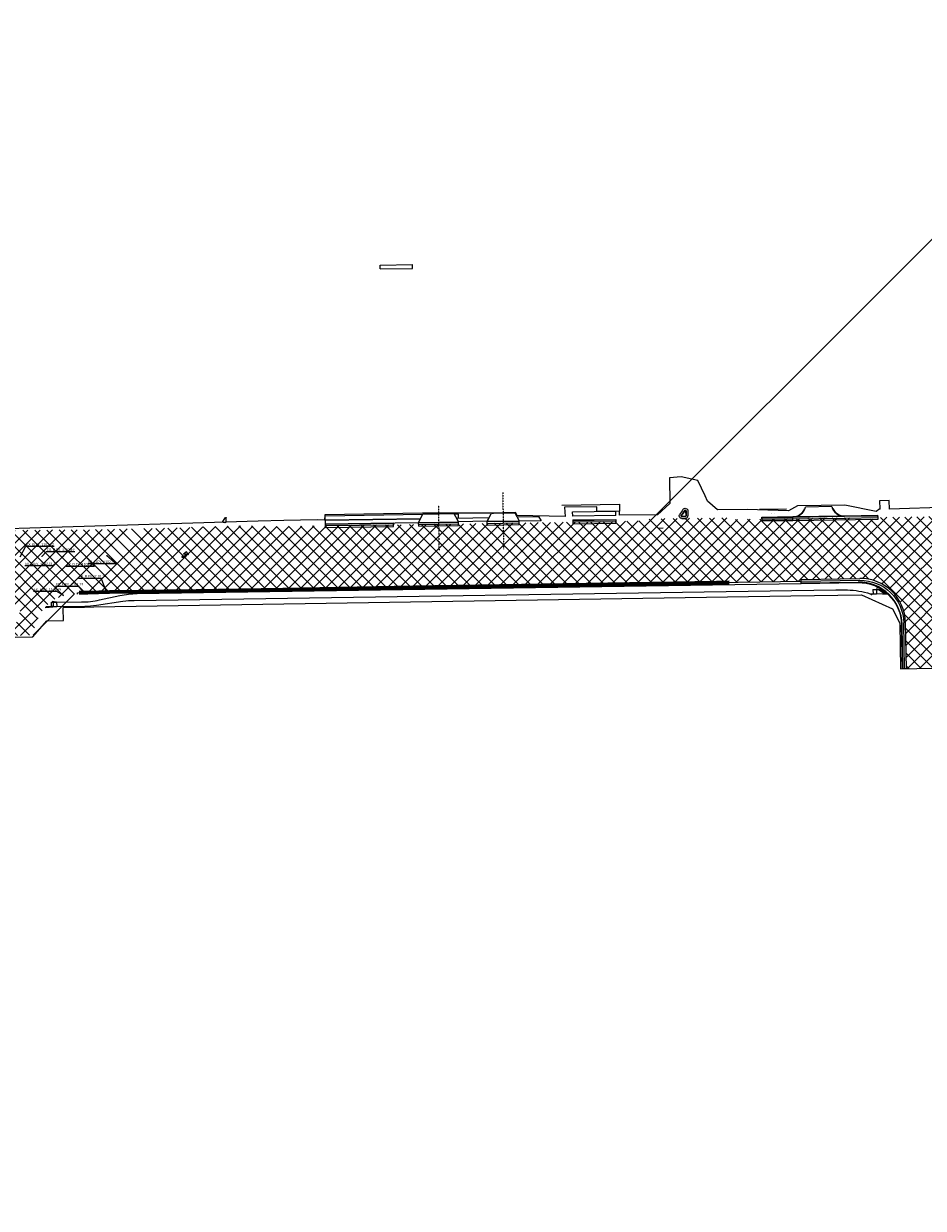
# Model space of a CAD drawing. Header units: feet. Extents: x 2474618 to 2487557, y 495207 to 504443.
# Tile 3 of 158: x 2476367 to 2477404, y 499296 to 500663. Entities that reach past the tile are written whole.
import ezdxf

# ---------------------------------------------------------------- set-up
doc = ezdxf.new("R2010")
doc.units = ezdxf.units.FT
doc.header["$MEASUREMENT"] = 0
doc.linetypes.add('constlimit', pattern=[0])
doc.linetypes.add('OhDOT_USTN7', pattern=[0.221, 0.11, -0.028, 0.055, -0.028])
doc.layers.add('_CIVIL_CONSTRUCTION (Construction)', color=7, linetype='Continuous', lineweight=0)
doc.layers.add('PV_P_Seamline', color=7, linetype='Continuous', lineweight=70)
for name, color, linetype in [('BR_P_Gen_Hatch', 253, 'Continuous'), ('GE_P_Driveway_CL', 7, 'OhDOT_USTN7'), ('MD_P_SAWCUT', 25, 'Continuous'), ('PM_X_Cells', 7, 'Continuous'), ('PV_P_Curb', 120, 'Continuous'), ('PV_P_Curb_Ramp', 120, 'Continuous'), ('PV_P_Drive', 230, 'Continuous'), ('PV_P_EOP', 7, 'Continuous'), ('PV_P_Saw_Cut_Line', 62, 'Continuous'), ('PV_P_Walk', 231, 'Continuous'), ('RW_P_Const_Limits', 120, 'constlimit'), ('RW_P_Esmt_TMP', 203, 'esmtmppr'), ('SH_Text', 7, 'Continuous'), ('VG_P_Landscape_Limits', 3, 'Continuous')]:
    doc.layers.add(name, color=color, linetype=linetype)
doc.styles.add('P_Slanted-Normal LS 0.50_0', font='calibrii.ttf')
doc.styles.add('Standard-Linetype-Pr', font='font31.shx')
doc.styles.add('~X_Label - LeftCenter', font='calibril.ttf', dxfattribs={"height": 0.14})
doc.linetypes.add('esmtmppr', pattern='A,1,-0.2,["TMP",Standard-Linetype-Pr,S=0.14,R=0,X=-0.1,Y=-0.05],-0.375', length=1.575)
doc.dimstyles.new('~CivLbl_Leader_Line', dxfattribs={"dimtxt": 0.14, "dimasz": 0.349999, "dimexe": 0.07, "dimexo": 0.07, "dimgap": 0.07, "dimtad": 1, "dimdec": 0, "dimzin": 11, "dimdsep": 46, "dimtxsty": 'P_Slanted-Normal LS 0.50_0', "dimcen": 0, "dimse1": 1, "dimse2": 1, "dimaunit": 1, "dimadec": 4, "dimazin": 2, "dimtfac": 1, "dimtdec": 0, "dimtofl": 0, "dimtmove": 1, "dimatfit": 1, "dimldrblk": 'NONE', "dimfxl": 1, "dimtolj": 1, "dimtzin": 11, "dimarcsym": 0})

# ---------------------------------------------------------------- blocks, each defined once
blk = doc.blocks.new('PMLFT')
at = {"layer": 'PM_X_Cells', "color": 7, "linetype": 'Continuous', "lineweight": 0, "flags": 128}
blk.add_lwpolyline([(-5.5, -3.3, 0.418865), (-2.2, 0), (-2.2, 0), (-2.2, 0.7), (0, 0), (-2.6, 3), (-6.1, 0.3), (-3.8, 0.7), (-3.8, 0, -0.414214), (-6.1, -2.3), (-8, -2.3), (-8, -3.3), (-5.5, -3.3)], format="xyb", close=True, dxfattribs=at)
blk = doc.blocks.new('_None')

msp = doc.modelspace()

# ---------------------------------------------------------------- hatches: boundary and pattern name
at = {"layer": 'BR_P_Gen_Hatch', "transparency": 33554508}
h = msp.add_hatch(dxfattribs=at)
h.set_pattern_fill('CROSSHATCH', color=256, scale=0.01, style=0, pattern_type=2)
h.set_pattern_definition([(315, (49541671.841, 9995975.186), (7.0710678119, 7.0710678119), []), (45, (49541671.841, 9995975.186), (-7.0710678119, 7.0710678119), [])])
edge = h.paths.add_edge_path(flags=17)
edge.add_line((2477179.0892, 500092.7061), (2477179.2106, 500090.9326))
edge.add_line((2477179.2106, 500090.9326), (2477180.3597, 500090.9186))
edge.add_line((2477180.3597, 500090.9186), (2477214.6515, 500091.3367))
edge.add_line((2477214.6515, 500091.3367), (2477264.7707, 500092.2851))
edge.add_line((2477264.7707, 500092.2851), (2477314.7329, 500092.8826))
edge.add_line((2477314.7329, 500092.8826), (2477325.9368, 500093.0081))
edge.add_line((2477325.9368, 500093.0081), (2477325.9697, 500090.873))
edge.add_line((2477325.9697, 500090.873), (2477352.0578, 500091.2755))
edge.add_line((2477352.0578, 500091.2755), (2477352.0266, 500093.3002))
edge.add_line((2477352.0266, 500093.3002), (2477356.4614, 500093.3499))
edge.add_line((2477356.4614, 500093.3499), (2477634.4763, 500097.6398))
edge.add_line((2477634.4763, 500097.6398), (2477634.5072, 500095.6339))
edge.add_line((2477634.5072, 500095.6339), (2477685.3023, 500096.4177))
edge.add_arc((2477686.1164, 500134.8607), 38.4516, 268.7869409, 362.8476085)
edge.add_line((2477724.5204, 500136.7709), (2477722.6647, 500144.8749))
edge.add_line((2477722.6647, 500144.8749), (2477721.6949, 500144.6298))
edge.add_line((2477721.6949, 500144.6298), (2477628.0161, 500553.7209))
edge.add_line((2477628.0161, 500553.7209), (2477611.1915, 500625.3747))
edge.add_line((2477611.1915, 500625.3747), (2477625.6978, 500628.6023))
edge.add_line((2477625.6978, 500628.6023), (2477618.7392, 500659.8781))
edge.add_line((2477618.7392, 500659.8781), (2477633.7462, 500662.7851))
edge.add_line((2477633.7462, 500662.7851), (2477672.7437, 500461.4671))
edge.add_line((2477672.7437, 500461.4671), (2477743.6436, 500151.8504))
edge.add_arc((2477792.3821, 500163.0111), 50, 192.8979291, 233.549493)
edge.add_line((2477762.6757, 500122.7926), (2477786.6996, 500105.0479))
edge.add_line((2477786.6996, 500105.0479), (2477800.917, 500042.1951))
edge.add_line((2477800.917, 500042.1951), (2477767.8405, 500041.6847))
edge.add_line((2477767.8405, 500041.6847), (2477783.3966, 499973.7762))
edge.add_line((2477783.3966, 499973.7762), (2477796.2692, 499977.1435))
edge.add_line((2477796.2692, 499977.1435), (2477796.061, 499973.9224))
edge.add_line((2477796.061, 499973.9224), (2477796.1527, 499973.0784))
edge.add_line((2477796.1527, 499973.0784), (2477796.525, 499970.5269))
edge.add_line((2477796.525, 499970.5269), (2477797.0131, 499967.6646))
edge.add_line((2477797.0131, 499967.6646), (2477803.1151, 499941.1471))
edge.add_line((2477803.1151, 499941.1471), (2477805.7422, 499928.4721))
edge.add_line((2477805.7422, 499928.4721), (2477828.5676, 499830.0719))
edge.add_line((2477828.5676, 499830.0719), (2477839.6522, 499781.6995))
edge.add_line((2477839.6522, 499781.6995), (2477841.6197, 499773.1792))
edge.add_line((2477841.6197, 499773.1792), (2477842.3491, 499770.3244))
edge.add_line((2477842.3491, 499770.3244), (2477842.7087, 499770.3632))
edge.add_line((2477842.7087, 499770.3632), (2477851.156, 499733.622))
edge.add_line((2477851.156, 499733.622), (2477861.8182, 499685.7787))
edge.add_line((2477861.8182, 499685.7787), (2477873.4055, 499636.2962))
edge.add_line((2477873.4055, 499636.2962), (2477884.6641, 499587.8681))
edge.add_line((2477884.6641, 499587.8681), (2477896.347, 499539.9104))
edge.add_line((2477896.347, 499539.9104), (2477896.9299, 499538.1052))
edge.add_line((2477896.9299, 499538.1052), (2477907.3093, 499490.773))
edge.add_line((2477907.3093, 499490.773), (2477918.4684, 499443.2154))
edge.add_line((2477918.4684, 499443.2154), (2477930.0798, 499393.9713))
edge.add_line((2477930.0798, 499393.9713), (2477941.7733, 499344.9794))
edge.add_line((2477941.7733, 499344.9794), (2477950.8541, 499303.7283))
edge.add_line((2477950.8541, 499303.7283), (2477917.2714, 499296.4445))
edge.add_line((2477917.2714, 499296.4445), (2477904.3705, 499350.773))
edge.add_line((2477904.3705, 499350.773), (2477882.2682, 499448.2788))
edge.add_line((2477882.2682, 499448.2788), (2477870.7277, 499496.9288))
edge.add_line((2477870.7277, 499496.9288), (2477851.2683, 499578.963))
edge.add_line((2477851.2683, 499578.963), (2477791.9281, 499838.0524))
edge.add_line((2477791.9281, 499838.0524), (2477755.2372, 499998.1768))
edge.add_arc((2477702.3627, 499986.5498), 54.1377, 12.4018413, 89.3373836)
edge.add_line((2477702.9888, 500040.684), (2477477.9068, 500037.2108))
edge.add_arc((2477478.7553, 499982.2173), 55, 90.8840421, 181.1182026)
edge.add_line((2477423.7658, 499981.144), (2477424.9659, 499919.6626))
edge.add_line((2477424.9659, 499919.6626), (2477384.7372, 499918.7062))
edge.add_line((2477384.7372, 499918.7062), (2477383.6979, 499971.9515))
edge.add_arc((2477331.7078, 499970.9367), 52, 1.1182026, 90.8751395)
edge.add_line((2477330.9136, 500022.9307), (2477263.3503, 500021.8986))
edge.add_line((2477263.3503, 500021.8986), (2477263.3833, 500019.7382))
edge.add_line((2477263.3833, 500019.7382), (2477215.6351, 500019.0222))
edge.add_line((2477215.6351, 500019.0222), (2477165.7017, 500018.2581))
edge.add_line((2477165.7017, 500018.2581), (2477115.6578, 500017.4138))
edge.add_line((2477115.6578, 500017.4138), (2477065.5514, 500016.6241))
edge.add_line((2477065.5514, 500016.6241), (2477015.6517, 500015.8647))
edge.add_line((2477015.6517, 500015.8647), (2476965.8352, 500015.1422))
edge.add_line((2476965.8352, 500015.1422), (2476915.7272, 500014.3156))
edge.add_line((2476915.7272, 500014.3156), (2476865.7105, 500013.5355))
edge.add_line((2476865.7105, 500013.5355), (2476815.6265, 500012.8723))
edge.add_line((2476815.6265, 500012.8723), (2476765.5426, 500012.1129))
edge.add_line((2476765.5426, 500012.1129), (2476715.9648, 500011.0957))
edge.add_line((2476715.9648, 500011.0957), (2476665.7046, 500010.2034))
edge.add_line((2476665.7046, 500010.2034), (2476615.7921, 500009.6907))
edge.add_line((2476615.7921, 500009.6907), (2476565.8026, 500008.8113))
edge.add_line((2476565.8026, 500008.8113), (2476516.2169, 500008.0679))
edge.add_line((2476516.2169, 500008.0679), (2476499.0918, 500007.6995))
edge.add_line((2476499.0918, 500007.6995), (2476428.8545, 500006.5154))
edge.add_line((2476428.8545, 500006.5154), (2476428.8061, 500004.833))
edge.add_spline(control_points=[(2476428.8061, 500004.833), (2476426.4042, 500004.8658), (2476421.348, 500004.6235), (2476413.4462, 500003.5072), (2476405.5927, 500000.5047), (2476400.7661, 499997.6228), (2476398.4916, 499995.9626)], knot_values=[0, 0, 0, 0, 0.223171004, 0.473560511, 0.740532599, 1, 1, 1, 1], degree=3, periodic=0)
edge.add_line((2476398.4916, 499995.9626), (2476398.2487, 499995.8492))
edge.add_spline(control_points=[(2476398.2487, 499995.8492), (2476397.1681, 499995.0584), (2476395.1948, 499993.4742), (2476389.0164, 499987.7383), (2476382.2662, 499975.6452), (2476378.5868, 499964.0333), (2476377.949, 499957.5534)], knot_values=[0, 0, 0, 0, 0.090221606, 0.171106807, 0.5681344, 1, 1, 1, 1], degree=3, periodic=0)
edge.add_line((2476377.949, 499957.5534), (2476353.7081, 499956.9684))
edge.add_line((2476353.7081, 499956.9684), (2476359.239, 499975.1806))
edge.add_arc((2476428.1321, 499954.2582), 72, 153.6242972, 163.1067352, ccw=False)
edge.add_arc((2476361.8355, 499987.1331), 2, 333.6242973, 451.1417379)
edge.add_line((2476361.7956, 499989.1327), (2476342.5296, 499988.7487))
edge.add_arc((2476342.5695, 499986.7491), 2, 91.1417379, 208.0473479)
edge.add_arc((2476277.2601, 499951.9542), 72, 11.9051064, 28.0473479, ccw=False)
edge.add_line((2476347.7114, 499966.8072), (2476349.8055, 499956.8742))
edge.add_line((2476349.8055, 499956.8742), (2476326.2448, 499956.3056))
edge.add_ellipse((2476251.5978, 499938.5523), major_axis=(-46.8232, 60.9395), ratio=0.998099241, start_angle=245.8816396, end_angle=273.6510031)
edge.add_line((2476309.3164, 499989.0723), (2476308.5788, 499989.6417))
edge.add_line((2476308.5788, 499989.6417), (2476305.036, 499992.8928))
edge.add_line((2476305.036, 499992.8928), (2476301.8805, 499995.0112))
edge.add_spline(control_points=[(2476301.8805, 499995.0112), (2476297.9514, 499997.3612), (2476289.861, 500001.0076), (2476280.5725, 500002.1411), (2476275.8352, 500002.4201), (2476275.5161, 500002.4367)], knot_values=[0, 0, 0, 0, 0.484670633, 0.965327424, 1, 1, 1, 1], degree=3, periodic=0)
edge.add_line((2476275.5161, 500002.4367), (2476275.0019, 500003.3437))
edge.add_line((2476275.0019, 500003.3437), (2476273.5057, 500003.8452))
edge.add_line((2476273.5057, 500003.8452), (2476266.0597, 500004.0502))
edge.add_line((2476266.0597, 500004.0502), (2476240.9985, 500003.8259))
edge.add_line((2476240.9985, 500003.8259), (2476215.9325, 500003.5135))
edge.add_line((2476215.9325, 500003.5135), (2476190.5205, 500003.0474))
edge.add_line((2476190.5205, 500003.0474), (2476165.7989, 500002.759))
edge.add_line((2476165.7989, 500002.759), (2476140.9427, 500002.3665))
edge.add_line((2476140.9427, 500002.3665), (2476116.0305, 500002.0461))
edge.add_line((2476116.0305, 500002.0461), (2476090.8603, 500001.5736))
edge.add_line((2476090.8603, 500001.5736), (2476065.9914, 500001.258))
edge.add_line((2476065.9914, 500001.258), (2476041.0231, 500000.8335))
edge.add_line((2476041.0231, 500000.8335), (2476015.9154, 500000.4314))
edge.add_line((2476015.9154, 500000.4314), (2475990.9952, 500000.0805))
edge.add_line((2475990.9952, 500000.0805), (2475940.9881, 499999.318))
edge.add_line((2475940.9881, 499999.318), (2475918.3795, 499998.8102))
edge.add_line((2475918.3795, 499998.8102), (2475890.9746, 499998.5122))
edge.add_line((2475890.9746, 499998.5122), (2475871.4034, 499998.155))
edge.add_line((2475871.4034, 499998.155), (2475871.2604, 500007.4186))
edge.add_line((2475871.2604, 500007.4186), (2475763.4205, 500005.7545))
edge.add_line((2475763.4205, 500005.7545), (2475762.2939, 500078.7662))
edge.add_line((2475762.2939, 500078.7662), (2475764.6737, 500078.8045))
edge.add_line((2475764.6737, 500078.8045), (2475789.9048, 500079.2531))
edge.add_line((2475789.9048, 500079.2531), (2475814.4662, 500079.4709))
edge.add_line((2475814.4662, 500079.4709), (2475839.4409, 500079.9627))
edge.add_line((2475839.4409, 500079.9627), (2475864.5918, 500080.2655))
edge.add_line((2475864.5918, 500080.2655), (2475889.5825, 500080.5298))
edge.add_line((2475889.5825, 500080.5298), (2475914.5989, 500080.9592))
edge.add_line((2475914.5989, 500080.9592), (2475939.5832, 500081.1802))
edge.add_line((2475939.5832, 500081.1802), (2475964.6428, 500081.0825))
edge.add_line((2475964.6428, 500081.0825), (2475989.5758, 500079.8794))
edge.add_line((2475989.5758, 500079.8794), (2476014.6515, 500078.5466))
edge.add_line((2476014.6515, 500078.5466), (2476039.6278, 500077.1977))
edge.add_line((2476039.6278, 500077.1977), (2476064.673, 500076.0715))
edge.add_line((2476064.673, 500076.0715), (2476089.7101, 500074.9566))
edge.add_line((2476089.7101, 500074.9566), (2476104.3601, 500074.4151))
edge.add_line((2476104.3601, 500074.4151), (2476114.632, 500074.2693))
edge.add_line((2476114.632, 500074.2693), (2476139.6659, 500074.6138))
edge.add_line((2476139.6659, 500074.6138), (2476164.5654, 500075.1712))
edge.add_line((2476164.5654, 500075.1712), (2476189.7291, 500075.6646))
edge.add_line((2476189.7291, 500075.6646), (2476214.747, 500076.0844))
edge.add_line((2476214.747, 500076.0844), (2476239.733, 500076.5746))
edge.add_line((2476239.733, 500076.5746), (2476264.7493, 500076.8389))
edge.add_line((2476264.7493, 500076.8389), (2476289.692, 500077.1929))
edge.add_line((2476289.692, 500077.1929), (2476314.7692, 500077.5614))
edge.add_line((2476314.7692, 500077.5614), (2476339.5741, 500077.8065))
edge.add_line((2476339.5741, 500077.8065), (2476364.5488, 500078.428))
edge.add_line((2476364.5488, 500078.428), (2476389.6709, 500078.7388))
edge.add_line((2476389.6709, 500078.7388), (2476414.668, 500078.9086))
edge.add_line((2476414.668, 500078.9086), (2476439.6171, 500079.1217))
edge.add_line((2476439.6171, 500079.1217), (2476464.5838, 500079.5302))
edge.add_line((2476464.5838, 500079.5302), (2476489.3342, 500080.0989))
edge.add_line((2476489.3342, 500080.0989), (2476514.8071, 500080.6051))
edge.add_line((2476514.8071, 500080.6051), (2476554.9877, 500081.4526))
edge.add_line((2476554.9877, 500081.4526), (2476564.6845, 500082.268))
edge.add_line((2476564.6845, 500082.268), (2476615.092, 500083.6344))
edge.add_line((2476615.092, 500083.6344), (2476650.449, 500083.1451))
edge.add_line((2476650.449, 500083.1451), (2476654.3403, 500082.8671))
edge.add_line((2476654.3403, 500082.8671), (2476715.6087, 500083.8259))
edge.add_line((2476715.6087, 500083.8259), (2476764.6471, 500084.6213))
edge.add_line((2476764.6471, 500084.6213), (2476815.0578, 500085.0025))
edge.add_line((2476815.0578, 500085.0025), (2476864.8807, 500085.8035))
edge.add_line((2476864.8807, 500085.8035), (2476914.7196, 500086.6461))
edge.add_line((2476914.7196, 500086.6461), (2476964.8292, 500087.3606))
edge.add_line((2476964.8292, 500087.3606), (2477000.0728, 500088.04))
edge.add_line((2477000.0728, 500088.04), (2477064.6783, 500089.0026))
edge.add_line((2477064.6783, 500089.0026), (2477085.1275, 500089.653))
edge.add_line((2477085.1275, 500089.653), (2477085.8472, 500091.4286))
edge.add_arc((2477087.0772, 500125.7255), 34.3189, 267.9459991, 278.0273174)
edge.add_line((2477091.8697, 500091.7428), (2477176.1228, 500092.8625))
edge.add_spline(control_points=[(2477176.1228, 500092.8625), (2477177.1016, 500092.7749), (2477178.09, 500092.7225), (2477179.0892, 500092.7061)], knot_values=[0, 0, 0, 0, 1, 1, 1, 1], degree=3, periodic=0)
at = {"layer": 'PV_P_Curb_Ramp', "linetype": 'Continuous', "lineweight": 0}
h = msp.add_hatch(dxfattribs=at)
h.set_pattern_fill('TDOMEP', style=0, pattern_type=2)
h.set_pattern_definition([(106.699244, (49547083.0081, 10000153.98), (-7.833331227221, 23.499990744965), [0.4226, -81.3598]), (138.814075, (49547082.88666, 10000154.3848), (-7.833340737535, 7.833339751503), [0.42128, -82.8482]), (171.869898, (49547082.5696, 10000154.6622), (-46.999993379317, 7.833331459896), [0.42258, -54.96746]), (204.443955, (49547082.1513, 10000154.72194), (-15.666662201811, -7.833332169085), [0.42236, -94.22816]), (237.528808, (49547081.7668, 10000154.54716), (-39.16666749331, -62.666670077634), [0.42282, -101.71136]), (270, (49547081.54, 10000154.1905), (-7.83334, -7.83334), [0.42176, -7.41158]), (302.471192, (49547081.5398, 10000153.7687), (-39.16666749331, 62.666670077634), [0.42188, -101.71228]), (335.556045, (49547081.7663, 10000153.41276), (-70.499998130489, 31.333332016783), [0.42302, -94.2275]), (8.130102, (49547082.1514, 10000153.2377), (-46.999993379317, -7.833331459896), [0.42254, -54.96748]), (41.185925, (49547082.5697, 10000153.2975), (-7.833340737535, -7.833339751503), [0.42276, -82.84672]), (73.300756, (49547082.88786, 10000153.57586), (-15.66666816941, -54.833341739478), [0.42164, -81.36076]), (106.699244, (49547083.0081, 10000157.89666), (-7.833331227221, 23.499990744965), [0.4226, -81.3598]), (138.814075, (49547082.88666, 10000158.30144), (-7.833340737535, 7.833339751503), [0.42128, -82.8482]), (171.869898, (49547082.5696, 10000158.5788), (-46.999993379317, 7.833331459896), [0.42258, -54.96746]), (204.443955, (49547082.1513, 10000158.6386), (-15.666662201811, -7.833332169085), [0.42236, -94.22816]), (237.528808, (49547081.7668, 10000158.46384), (-39.16666749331, -62.666670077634), [0.42282, -101.71136]), (270, (49547081.54, 10000158.107), (-7.83334, -7.83334), [0.42176, -7.41158]), (302.471192, (49547081.5398, 10000157.68536), (-39.16666749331, 62.666670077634), [0.42188, -101.71228]), (335.556045, (49547081.7663, 10000157.32944), (-70.499998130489, 31.333332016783), [0.42302, -94.2275]), (8.130102, (49547082.1514, 10000157.1544), (-46.999993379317, -7.833331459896), [0.42254, -54.96748]), (41.185925, (49547082.5697, 10000157.21414), (-7.833340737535, -7.833339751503), [0.42276, -82.84672]), (73.300756, (49547082.88786, 10000157.4925), (-15.66666816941, -54.833341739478), [0.42164, -81.36076]), (106.699244, (49547086.92476, 10000153.98), (-7.833331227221, 23.499990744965), [0.4226, -81.3598]), (138.814075, (49547086.80334, 10000154.3848), (-7.833340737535, 7.833339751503), [0.42128, -82.8482]), (171.869898, (49547086.4863, 10000154.6622), (-46.999993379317, 7.833331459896), [0.42258, -54.96746]), (204.443955, (49547086.06796, 10000154.72194), (-15.666662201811, -7.833332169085), [0.42236, -94.22816]), (237.528808, (49547085.68346, 10000154.54716), (-39.16666749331, -62.666670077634), [0.42282, -101.71136]), (270, (49547085.4565, 10000154.1905), (-7.83334, -7.83334), [0.42176, -7.41158]), (302.471192, (49547085.45646, 10000153.7687), (-39.16666749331, 62.666670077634), [0.42188, -101.71228]), (335.556045, (49547085.68296, 10000153.41276), (-70.499998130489, 31.333332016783), [0.42302, -94.2275]), (8.130102, (49547086.0681, 10000153.2377), (-46.999993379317, -7.833331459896), [0.42254, -54.96748]), (41.185925, (49547086.48636, 10000153.2975), (-7.833340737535, -7.833339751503), [0.42276, -82.84672]), (73.300756, (49547086.8045, 10000153.57586), (-15.66666816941, -54.833341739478), [0.42164, -81.36076]), (106.699244, (49547086.92476, 10000157.89666), (-7.833331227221, 23.499990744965), [0.4226, -81.3598]), (138.814075, (49547086.80334, 10000158.30144), (-7.833340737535, 7.833339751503), [0.42128, -82.8482]), (171.869898, (49547086.4863, 10000158.5788), (-46.999993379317, 7.833331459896), [0.42258, -54.96746]), (204.443955, (49547086.06796, 10000158.6386), (-15.666662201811, -7.833332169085), [0.42236, -94.22816]), (237.528808, (49547085.68346, 10000158.46384), (-39.16666749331, -62.666670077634), [0.42282, -101.71136]), (270, (49547085.4565, 10000158.107), (-7.83334, -7.83334), [0.42176, -7.41158]), (302.471192, (49547085.45646, 10000157.68536), (-39.16666749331, 62.666670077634), [0.42188, -101.71228]), (335.556045, (49547085.68296, 10000157.32944), (-70.499998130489, 31.333332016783), [0.42302, -94.2275]), (8.130102, (49547086.0681, 10000157.1544), (-46.999993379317, -7.833331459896), [0.42254, -54.96748]), (41.185925, (49547086.48636, 10000157.21414), (-7.833340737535, -7.833339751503), [0.42276, -82.84672]), (73.300756, (49547086.8045, 10000157.4925), (-15.66666816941, -54.833341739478), [0.42164, -81.36076]), (116.565051, (49547082.5914, 10000157.8967), (-7.83333964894, 7.83333075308), [0.28926, -17.2266]), (165.963757, (49547082.462, 10000158.1554), (-23.50000874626, 7.833334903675), [0.28594, -32.01174]), (218.659808, (49547082.1847, 10000158.2247), (-31.33333685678, -23.500001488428), [0.29178, -49.86602]), (270, (49547081.957, 10000158.0425), (-7.83334, -7.83334), [0.29042, -7.54292]), (321.340192, (49547081.9568, 10000157.752), (-7.83334046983, 7.833340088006), [0.28998, -49.86782]), (12.528808, (49547082.1833, 10000157.5709), (-39.166664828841, -7.833333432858), [0.29006, -71.9297]), (65.556045, (49547082.46644, 10000157.6338), (-7.833332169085, -15.666662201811), [0.29106, -94.35946]), (116.565051, (49547086.508, 10000157.8967), (-7.83333964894, 7.83333075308), [0.28926, -17.2266]), (165.963757, (49547086.3787, 10000158.1554), (-23.50000874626, 7.833334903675), [0.28594, -32.01174]), (218.659808, (49547086.1013, 10000158.2247), (-31.33333685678, -23.500001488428), [0.29178, -49.86602]), (270, (49547085.8735, 10000158.0425), (-7.83334, -7.83334), [0.29042, -7.54292]), (321.340192, (49547085.8735, 10000157.752), (-7.83334046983, 7.833340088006), [0.28998, -49.86782]), (12.528808, (49547086.0999, 10000157.5709), (-39.166664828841, -7.833333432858), [0.29006, -71.9297]), (65.556045, (49547086.3831, 10000157.6338), (-7.833332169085, -15.666662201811), [0.29106, -94.35946]), (116.565051, (49547086.508, 10000153.98), (-7.83333964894, 7.83333075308), [0.28926, -17.2266]), (165.963757, (49547086.3787, 10000154.2387), (-23.50000874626, 7.833334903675), [0.28594, -32.01174]), (218.659808, (49547086.1013, 10000154.308), (-31.33333685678, -23.500001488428), [0.29178, -49.86602]), (270, (49547085.8735, 10000154.126), (-7.83334, -7.83334), [0.29042, -7.54292]), (321.340192, (49547085.8735, 10000153.8354), (-7.83334046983, 7.833340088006), [0.28998, -49.86782]), (12.528808, (49547086.0999, 10000153.6542), (-39.166664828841, -7.833333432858), [0.29006, -71.9297]), (65.556045, (49547086.3831, 10000153.71714), (-7.833332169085, -15.666662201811), [0.29106, -94.35946]), (116.565051, (49547082.5914, 10000153.98), (-7.83333964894, 7.83333075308), [0.28926, -17.2266]), (165.963757, (49547082.462, 10000154.2387), (-23.50000874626, 7.833334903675), [0.28594, -32.01174]), (218.659808, (49547082.1847, 10000154.308), (-31.33333685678, -23.500001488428), [0.29178, -49.86602]), (270, (49547081.957, 10000154.126), (-7.83334, -7.83334), [0.29042, -7.54292]), (321.340192, (49547081.9568, 10000153.8354), (-7.83334046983, 7.833340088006), [0.28998, -49.86782]), (12.528808, (49547082.1833, 10000153.6542), (-39.166664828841, -7.833333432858), [0.29006, -71.9297]), (65.556045, (49547082.46644, 10000153.71714), (-7.833332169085, -15.666662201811), [0.29106, -94.35946])])
h.paths.add_polyline_path([(2477359.6617, 500005.3826, 0.045531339), (2477352.4365, 500010.2717), (2477356.2453, 500010.3305, -0.040504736), (2477362.6786, 500005.4292)])

# ---------------------------------------------------------------- linework, layer by layer
at = {"color": 7, "linetype": 'Continuous', "lineweight": 0}
for p, q in [((2476413.3508, 500003.1581), (2476413.351, 500003.1581)), ((2476438.3319, 500004.9716), (2476438.3321, 500004.9716)), ((2476463.3288, 500005.3852), (2476463.329, 500005.3852))]:
    msp.add_line(p, q, dxfattribs=at)
at = {"layer": '_CIVIL_CONSTRUCTION (Construction)', "color": 7, "linetype": 'Continuous', "lineweight": 0}
for centre in [(2476387.838, 500048.3936), (2476412.834, 500048.7793), (2476437.8325, 500049.1651), (2476462.828, 500049.5508), (2476413.3508, 500003.1581), (2476438.3319, 500004.9716), (2476463.3288, 500005.3852)]:
    msp.add_arc(centre, 0.05, 0, 359.9999943, dxfattribs=at)
at = {"layer": 'BR_P_Gen_Hatch', "transparency": 33554508, "flags": 128}
msp.add_lwpolyline([(2476428.8061, 500004.833), (2476428.8545, 500006.5154), (2476499.0918, 500007.6995), (2476516.2169, 500008.0679), (2476565.8026, 500008.8113), (2476615.7921, 500009.6907), (2476665.7046, 500010.2034), (2476715.9648, 500011.0957), (2476765.5426, 500012.1129), (2476815.6265, 500012.8723), (2476865.7105, 500013.5355), (2476915.7272, 500014.3156), (2476965.8352, 500015.1422), (2477015.6517, 500015.8647), (2477065.5514, 500016.6241), (2477115.6578, 500017.4138), (2477165.7017, 500018.2581), (2477215.6351, 500019.0222), (2477263.3833, 500019.7382), (2477263.3503, 500021.8986), (2477330.9136, 500022.9307)], dxfattribs=at)
at = {"layer": 'GE_P_Driveway_CL'}
for p, q in [((2476919.3172, 500122.1657), (2476920.3288, 500056.6103)), ((2476845.0716, 500107.0191), (2476845.8671, 500055.4613)), ((2476906.0055, 500098.3646), (2476933.3565, 500098.8176))]:
    msp.add_line(p, q, dxfattribs=at)
at = {"layer": 'MD_P_SAWCUT'}
for p, q in [((2476778.1492, 500379.8707), (2476778.0802, 500384.3701)), ((2476815.1449, 500380.4335), (2476815.0759, 500384.933))]:
    msp.add_line(p, q, dxfattribs=at)
at = {"layer": 'PV_P_Curb'}
for p, q in [((2476778.0807, 500384.3701), (2476815.0765, 500384.933)), ((2476999.8936, 500099.6734), (2477049.53, 500100.6104)), ((2476999.9668, 500094.9238), (2476999.8936, 500099.6734)), ((2477049.606, 500095.6899), (2476999.9668, 500094.9238)), ((2477049.606, 500095.6899), (2477049.53, 500100.6104)), ((2477125.8284, 500094.6943), (2477129.7958, 500094.747)), ((2477130.2417, 500100.8951), (2477130.2892, 500095.2512)), ((2477130.7417, 500100.8993), (2477130.7891, 500095.2554)), ((2477253.7724, 500094.2544), (2477313.4201, 500095.115)), ((2477253.779, 500093.7545), (2477313.4186, 500094.6149)), ((2477313.4186, 500094.6149), (2477351.9961, 500095.2751)), ((2477313.4201, 500095.115), (2477351.9884, 500095.775)), ((2477352.027, 500093.2753), (2477351.9884, 500095.775)), ((2476597.0811, 500087.7255), (2476600.1039, 500087.7686)), ((2476599.1114, 500087.2544), (2476599.0375, 500087.2533)), ((2476600.5967, 500088.2755), (2476600.533, 500092.8399)), ((2476714.7714, 500085.8612), (2476793.3827, 500087.0217)), ((2476714.7714, 500085.8612), (2476714.803, 500083.8129)), ((2476714.7788, 500085.382), (2476793.3887, 500086.6373)), ((2476793.3827, 500087.0217), (2476793.4164, 500084.8388)), ((2476822.3664, 500087.6203), (2476868.3604, 500088.3627)), ((2476822.3664, 500087.6203), (2476868.3604, 500088.3627)), ((2476822.3745, 500087.1204), (2476868.3685, 500087.8628)), ((2476901.3286, 500088.9201), (2476938.3243, 500089.483)), ((2476901.3286, 500088.9201), (2476938.3243, 500089.483)), ((2476901.3362, 500088.4202), (2476938.3319, 500088.983)), ((2477000.0364, 500090.4146), (2477049.6773, 500091.065)), ((2477000.0364, 500090.4146), (2477000.0438, 500089.9361)), ((2477000.0438, 500089.9361), (2477049.6869, 500090.6086)), ((2477049.6773, 500091.065), (2477049.6869, 500090.6086)), ((2477125.835, 500094.1944), (2477129.8025, 500094.2471)), ((2477217.8982, 500093.709), (2477253.7724, 500094.2544)), ((2477217.9304, 500091.6236), (2477217.8982, 500093.709)), ((2477263.4139, 500017.7379), (2477328.9865, 500018.7395)), ((2477263.4215, 500017.2379), (2477328.4964, 500018.232)), ((2476391.8004, 499989.5772), (2476405.0084, 499990.6167)), ((2476405.0084, 499990.6167), (2476392.4774, 499990.3132)), ((2476398.9408, 499995.6494), (2476404.9407, 499995.6164)), ((2476404.9407, 499995.6164), (2476399.7681, 499996.2111)), ((2476404.9407, 499995.6164), (2476405.0084, 499990.6167)), ((2477380.2384, 499918.5992), (2477379.2505, 499969.2136)), ((2477380.7383, 499918.6111), (2477379.7407, 499969.7211))]:
    msp.add_line(p, q, dxfattribs=at)
at = {"layer": 'PV_P_Curb', "transparency": 33554559}
for p, q in [((2477229.1579, 500097.8456), (2477229.1391, 500097.7715)), ((2477232.8723, 500097.9048), (2477232.9028, 500097.7847)), ((2477217.9061, 500093.1947), (2477253.7708, 500093.7501)), ((2477253.7647, 500094.25), (2477254.0974, 500094.2541)), ((2477253.7708, 500093.7501), (2477254.1036, 500093.7542))]:
    msp.add_line(p, q, dxfattribs=at)
at = {"layer": 'PV_P_Curb', "extrusion": (0, 0, -1)}
for centre, radius, start, end in [((-2477125.8217, 500095.1943), 1, 269.2386326, 38.4751505), ((-2477086.4469, 500126.4866), 49.295, 210.5913347, 218.4751505), ((-2477125.8217, 500095.1943), 0.5, 269.2386326, 38.4751505), ((-2477086.4469, 500126.4866), 49.795, 210.5913347, 218.4751505), ((-2477129.7418, 500100.8909), 1, 30.5913347, 179.5187319), ((-2477129.7418, 500100.8909), 0.5, 30.5913347, 179.5187319), ((-2476597.074, 500088.2255), 0.5, 269.1843023, 36.05817), ((-2476600.0331, 500092.833), 0.5, 29.3625943, 179.2006727), ((-2477329.26, 499968.2378), 50, 89.1248605, 178.8817974), ((-2477329.26, 499968.2378), 48, 118.8712572, 129.2990695)]:
    msp.add_arc(centre, radius, start, end, dxfattribs=at)
at = {"layer": 'PV_P_Curb'}
for centre, radius, start, end in [((2477129.7892, 500095.247), 0.5, 270.7613674, 0.4812681), ((2477129.7892, 500095.247), 1, 270.7613674, 0.4812681), ((2477253.9192, 500108.753), 14.5, 270.7043878, 337.6998809), ((2477253.9192, 500108.753), 15, 270.7043878, 345.7476881), ((2477313.2017, 500109.6133), 15, 194.8605601, 270.8631555), ((2477313.2017, 500109.6133), 14.5, 203.9074776, 270.8631555), ((2476559.1712, 500115.8223), 46.385, 323.94183, 330.6374057), ((2476600.0968, 500088.2685), 0.5, 270.8156977, 0.7993273)]:
    msp.add_arc(centre, radius, start, end, dxfattribs=at)
at = {"layer": 'PV_P_Curb', "transparency": 33554559}
msp.add_arc((2477230.5929, 500097.4022), 2, 165.7476881, 167.4319089, dxfattribs=at)
at = {"layer": 'PV_P_Curb_Ramp'}
for p, q in [((2477253.7582, 500089.7538), (2477253.7724, 500094.2544)), ((2477346.2464, 500010.1837), (2477350.246, 500010.2379)), ((2477346.2464, 500010.1837), (2477346.3213, 500005.3301)), ((2477346.3213, 500005.3301), (2477350.3231, 500005.2385)), ((2477350.246, 500010.2379), (2477357.4826, 500010.3496)), ((2477350.246, 500010.2379), (2477350.3231, 500005.2385)), ((2477350.3231, 500005.2385), (2477363.708, 500005.4451)), ((2476398.8592, 499995.5883), (2476400.859, 499995.6191)), ((2476400.9539, 499990.5185), (2476398.9162, 499990.4691))]:
    msp.add_line(p, q, dxfattribs=at)
at = {"layer": 'PV_P_Curb_Ramp', "flags": 128}
for points in [[(2477351.1635, 500013.928), (2477350.877, 500013.3233), (2477350.246, 500010.2379)], [(2477364.7416, 500004.4609), (2477363.742, 500004.4455), (2477350.3231, 500005.2385)]]:
    msp.add_lwpolyline(points, dxfattribs=at)
msp.add_lwpolyline([(2477359.6617, 500005.3826, 0.045531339), (2477352.4365, 500010.2717), (2477356.2453, 500010.3305, -0.040504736), (2477362.6786, 500005.4292)], format="xyb", close=True, dxfattribs=at)
at = {"layer": 'PV_P_Curb_Ramp'}
for centre, radius, start, end in [((2477329.7502, 499968.7453), 50, 1.1182026, 90.8751395), ((2477147.2707, 500006.9524), 746.4977, 180.869895, 181.2614517)]:
    msp.add_arc(centre, radius, start, end, dxfattribs=at)
at = {"layer": 'PV_P_Curb_Ramp', "extrusion": (0, 0, -1)}
msp.add_arc((-2478251.8424, 500013.6586), 1853.0712, 359.2829787, 359.4412688, dxfattribs=at)
at = {"layer": 'PV_P_Drive', "transparency": 33554559}
for p, q in [((2477246.5755, 500102.9094), (2477215.3592, 500102.4197)), ((2477268.5165, 500105.2925), (2477268.4575, 500105.0601)), ((2477298.7026, 500105.7661), (2477268.5165, 500105.2925))]:
    msp.add_line(p, q, dxfattribs=at)
at = {"layer": 'PV_P_Drive', "flags": 128}
for points in [[(2476822.3682, 500087.6204), (2476827.2204, 500097.2341), (2476863.1173, 500097.7307), (2476868.3617, 500088.3908)], [(2476901.3287, 500088.8753), (2476906.1828, 500098.3675), (2476933.1797, 500098.7779), (2476938.3237, 500089.483)], [(2476901.3287, 500088.8753), (2476906.1828, 500098.3675), (2476933.1797, 500098.7779), (2476938.3237, 500089.483)]]:
    msp.add_lwpolyline(points, dxfattribs=at)
at = {"layer": 'PV_P_EOP'}
for p, q in [((2476714.803, 500083.8129), (2476793.4164, 500084.8388)), ((2476822.4067, 500085.1207), (2476868.4007, 500085.863)), ((2476901.3666, 500086.4204), (2476938.3623, 500086.9833)), ((2477000.0731, 500088.04), (2477049.7249, 500088.7991)), ((2477217.9304, 500091.6236), (2477253.7645, 500091.7541)), ((2477253.7645, 500091.7541), (2477313.412, 500092.5441)), ((2477313.412, 500092.5441), (2477352.027, 500093.2753)), ((2477263.3833, 500019.7376), (2477330.9473, 500020.7697)), ((2477382.7378, 499918.6587), (2477381.7014, 499971.7513))]:
    msp.add_line(p, q, dxfattribs=at)
at = {"layer": 'PV_P_EOP', "extrusion": (0, 0, -1)}
msp.add_arc((-2477331.711, 499970.7755), 50, 89.1248605, 178.8817974, dxfattribs=at)
at = {"layer": 'PV_P_Saw_Cut_Line'}
for p, q in [((2476778.1492, 500379.8707), (2476815.1449, 500380.4335)), ((2477132.7417, 500100.9161), (2477132.7891, 500095.2722)), ((2477352.0578, 500091.2755), (2477351.9884, 500095.775)), ((2476714.8291, 500081.813), (2476714.7714, 500085.8612)), ((2476714.8291, 500081.813), (2476793.4425, 500082.839)), ((2476793.4425, 500082.839), (2476793.3827, 500087.0217)), ((2476822.439, 500083.1209), (2476822.3682, 500087.6204)), ((2476822.439, 500083.1209), (2476868.433, 500083.8633)), ((2476868.433, 500083.8633), (2476868.3617, 500088.3908)), ((2476901.397, 500084.4206), (2476901.328, 500088.9201)), ((2476901.397, 500084.4206), (2476938.3927, 500084.9835)), ((2476938.3927, 500084.9835), (2476938.3237, 500089.483)), ((2477000.0364, 500090.4146), (2477000.1036, 500086.0403)), ((2477000.1036, 500086.0403), (2477049.7554, 500086.7994)), ((2477049.6773, 500091.065), (2477049.7554, 500086.7994)), ((2477104.3445, 500081.0958), (2477099.3812, 500080.4911)), ((2477125.8616, 500092.1945), (2477129.829, 500092.2473)), ((2477217.8982, 500093.709), (2477217.9612, 500089.6239)), ((2477217.9612, 500089.6239), (2477253.7582, 500089.7538)), ((2477253.7582, 500089.7538), (2477325.9697, 500090.873)), ((2477325.9697, 500090.873), (2477352.0578, 500091.2755)), ((2477263.3503, 500021.8986), (2477330.9136, 500022.9307)), ((2477263.4215, 500017.2379), (2477263.3503, 500021.8986)), ((2477384.7373, 499918.7007), (2477383.6979, 499971.9515)), ((2477384.7373, 499918.7007), (2477380.2384, 499918.5992))]:
    msp.add_line(p, q, dxfattribs=at)
at = {"layer": 'PV_P_Saw_Cut_Line', "extrusion": (0, 0, -1)}
for centre, radius, start, end in [((-2477125.8217, 500095.1943), 3, 269.2386326, 38.4751505), ((-2477086.4469, 500126.4866), 47.295, 210.5913347, 218.4751505), ((-2477129.7418, 500100.8909), 3, 30.5913347, 179.5187319)]:
    msp.add_arc(centre, radius, start, end, dxfattribs=at)
at = {"layer": 'PV_P_Saw_Cut_Line'}
for centre, radius, start, end in [((2477129.7892, 500095.247), 3, 270.7613674, 0.4812681), ((2477331.7078, 499970.9367), 52, 1.1182026, 90.8751395)]:
    msp.add_arc(centre, radius, start, end, dxfattribs=at)
at = {"layer": 'PV_P_Seamline'}
for p, q in [((2476665.7046, 500010.2034), (2476815.6265, 500012.8723)), ((2476815.6265, 500012.8723), (2476915.7272, 500014.3156)), ((2476915.7272, 500014.3156), (2476965.8352, 500015.1422)), ((2476965.8352, 500015.1422), (2477015.6517, 500015.8647)), ((2477015.6517, 500015.8647), (2477065.5514, 500016.6241)), ((2477065.5514, 500016.6241), (2477115.6578, 500017.4138)), ((2477115.6578, 500017.4138), (2477165.7017, 500018.2581)), ((2477165.7017, 500018.2581), (2477180.2528, 500018.4808)), ((2476430.9227, 500006.5793), (2476440.7305, 500006.8825)), ((2476440.7305, 500006.8825), (2476465.875, 500007.315)), ((2476465.875, 500007.315), (2476499.0918, 500007.6995)), ((2476499.0918, 500007.6995), (2476565.8026, 500008.8113)), ((2476565.8026, 500008.8113), (2476665.7046, 500010.2034))]:
    msp.add_line(p, q, dxfattribs=at)
at = {"layer": 'PV_P_Walk'}
for p, q in [((2476714.7091, 500090.0954), (2476714.757, 500095.2774)), ((2476714.757, 500095.2774), (2476827.0514, 500096.8993)), ((2476868.2731, 500097.0733), (2476863.5574, 500096.9468)), ((2476868.2974, 500092.6909), (2476868.273, 500097.0872)), ((2476714.7103, 500090.0954), (2476824.3964, 500091.639)), ((2476497.826, 500005.5693), (2477263.37, 500017.2343)), ((2476454.4462, 499998.0985), (2476477.883, 500003.2497)), ((2476494.5112, 499997.659), (2477303.4051, 500009.8478)), ((2477343.0885, 500005.3079), (2477346.3213, 500005.3301)), ((2476404.9407, 499995.6164), (2476433.5128, 499995.7687)), ((2476404.9407, 499995.6164), (2476405.0084, 499990.6167)), ((2476405.0084, 499990.6167), (2476437.3888, 499990.9527)), ((2476450.8188, 499992.0371), (2476481.2725, 499996.5772))]:
    msp.add_line(p, q, dxfattribs=at)
at = {"layer": 'PV_P_Walk', "flags": 128}
msp.add_lwpolyline([(2477303.4051, 500009.8478), (2477316.7543, 500009.6037, -0.071836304), (2477343.0885, 500005.3079)], format="xyb", dxfattribs=at)
at = {"layer": 'PV_P_Walk', "extrusion": (0, 0, -1)}
for centre, start, end in [((-2476499.3495, 499905.5809), 77.6041003, 89.12702), ((-2476496.0179, 499897.6703), 81.5206338, 89.136706)]:
    msp.add_arc(centre, 100, start, end, dxfattribs=at)
at = {"layer": 'PV_P_Walk'}
for centre, start, end in [((2476432.9796, 500095.7673), 270.3054813, 282.3958997), ((2476436.0735, 500090.944), 270.7536127, 278.4793662)]:
    msp.add_arc(centre, 100, start, end, dxfattribs=at)
at = {"layer": 'RW_P_Const_Limits'}
for p, q in [((2477125.1882, 500140.0316), (2477111.6038, 500138.9651)), ((2477111.6038, 500138.9651), (2477111.9413, 500109.2768)), ((2477144.1987, 500135.8885), (2477125.1882, 500140.0316)), ((2477111.9413, 500109.2768), (2477097.6289, 500096.4568)), ((2477166.7737, 500102.2106), (2477155.5024, 500111.9342)), ((2477364.9807, 500112.6807), (2477353.6798, 500112.3024)), ((2477353.6798, 500112.3024), (2477353.9833, 500103.2355)), ((2477365.3057, 500102.97), (2477364.9807, 500112.6807)), ((2476714.0415, 500096.1907), (2476713.9181, 500090.232)), ((2476826.8771, 500098.1195), (2476714.0415, 500096.1907)), ((2476904.3547, 500098.3807), (2476826.8771, 500098.1195)), ((2476934.1678, 500098.979), (2476904.3547, 500098.3807)), ((2476935.8251, 500095.6924), (2476934.1678, 500098.979)), ((2476991.3657, 500094.5195), (2476935.5948, 500095.6973)), ((2477027.6589, 500105.6454), (2476990.6009, 500105.1551)), ((2476990.6009, 500105.1551), (2476991.3657, 500094.5195)), ((2477097.6289, 500096.4568), (2477053.8574, 500095.7563)), ((2477201.0454, 500102.471), (2477166.7737, 500102.2106)), ((2477436.5013, 500105.3528), (2477365.3057, 500102.97)), ((2476386.2822, 500081.145), (2476139.6659, 500074.6138)), ((2476637.4655, 500089.0506), (2476386.2822, 500081.145)), ((2476447.8156, 499990.0352), (2477251.3745, 500002.7377)), ((2477251.3745, 500002.7377), (2477333.1387, 500004.1047)), ((2477333.1387, 500004.1047), (2477368.6077, 499988.0623)), ((2476412.4762, 499989.4175), (2476437.2417, 499989.787)), ((2476412.4908, 499988.4431), (2476412.4762, 499989.4175)), ((2476412.6993, 499974.4675), (2476412.4908, 499988.4431)), ((2476437.2417, 499989.787), (2476447.8156, 499990.0352)), ((2477368.6077, 499988.0623), (2477377.0432, 499971.2124)), ((2476377.5919, 499955.4151), (2476393.7735, 499974.1851)), ((2476393.7735, 499974.1851), (2476412.6993, 499974.4675)), ((2477377.0432, 499971.2124), (2477377.856, 499918.5426)), ((2476320.9627, 499954.5701), (2476377.5919, 499955.4151)), ((2477377.856, 499918.5426), (2477438.5704, 499919.986))]:
    msp.add_line(p, q, dxfattribs=at)
at = {"layer": 'RW_P_Const_Limits', "flags": 128}
for points in [[(2477155.5024, 500111.9342), (2477152.8812, 500118.0578), (2477144.1987, 500135.8885)], [(2477053.8574, 500095.7563), (2477053.7835, 500100.6743), (2477027.7349, 500100.278), (2477027.6589, 500105.6454)], [(2477353.9833, 500103.2355), (2477350.0386, 500100.2713), (2477313.8589, 500107.567), (2477259.1397, 500106.7277), (2477248.905, 500100.8101), (2477201.0454, 500102.471)], [(2476713.9181, 500090.232), (2476705.3571, 500090.5388), (2476667.013, 500089.7901), (2476637.4655, 500089.0506)]]:
    msp.add_lwpolyline(points, dxfattribs=at)
at = {"layer": 'RW_P_Const_Limits'}
for p in [(2477353.9833, 500103.2355), (2477344.6829, 500004.2977)]:
    msp.add_point(p, dxfattribs=at)
at = {"layer": 'RW_P_Esmt_TMP'}
for p, q in [((2476987.6178, 500107.5598), (2477053.7671, 500108.6782)), ((2477053.7671, 500108.6782), (2477053.8873, 500100.6759))]:
    msp.add_line(p, q, dxfattribs=at)
at = {"layer": 'SH_Text', "lineweight": 0}
for p, q in [((2476369.5467, 500059.9834), (2476402.2725, 500059.9834)), ((2476393.2285, 500053.9727), (2476425.9832, 500053.9727)), ((2476440.7484, 500040.12), (2476473.4743, 500040.12)), ((2476368.088, 500037.7439), (2476400.8375, 500037.7439)), ((2476415.9836, 500037.0741), (2476448.6832, 500037.0741)), ((2476403.6465, 500014.122), (2476429.7812, 500014.122)), ((2476430.1267, 500023.337), (2476456.2614, 500023.337)), ((2476378.0756, 500008.136), (2476404.2102, 500008.136))]:
    msp.add_line(p, q, dxfattribs=at)
at = {"layer": 'VG_P_Landscape_Limits', "flags": 128}
for points in [[(2476714.6948, 500090.1006), (2476714.7571, 500085.8663), (2476822.3544, 500087.5929), (2476824.3822, 500091.6442), (2476714.6961, 500090.1006)], [(2476865.9373, 500092.609), (2476903.5296, 500093.1923), (2476901.3216, 500088.8747), (2476868.3321, 500088.3127)], [(2476935.9196, 500093.8304), (2476960.4889, 500094.3143), (2476963.4356, 500089.3513), (2476938.3341, 500088.9272), (2476938.3238, 500089.4862)]]:
    msp.add_lwpolyline(points, close=True, dxfattribs=at)

# ---------------------------------------------------------------- block references
at = {"layer": 'PM_X_Cells', "color": 7, "linetype": 'Continuous', "lineweight": 30}
msp.add_blockref('PMLFT', (2476557.1689, 500050.6583), dxfattribs=at)

# ---------------------------------------------------------------- texts
at = {"layer": 'SH_Text', "lineweight": 0, "char_height": 2.8, "attachment_point": 4, "line_spacing_factor": 0.9, "style": '~X_Label - LeftCenter'}
for s, insert in [('EX. ELEV. 1102.52', (2476370.2467, 500062.0834)), ('EX. ELEV. 1102.49', (2476393.9285, 500056.0727)), ('EX. ELEV. 1102.51', (2476368.788, 500039.8439)), ('EX. ELEV. 1102.53', (2476416.6836, 500039.1741)), ('EX. ELEV. 1102.52', (2476441.4484, 500042.22)), ('EX. ELEV. 1101.74', (2476430.8267, 500025.437)), ('EX. ELEV. 1101.74', (2476404.3465, 500016.222)), ('EX. ELEV. 1101.99', (2476378.7756, 500010.236))]:
    msp.add_mtext(s, dxfattribs=dict(at, insert=insert))

# ---------------------------------------------------------------- leaders
at = {"layer": 'SH_Text', "lineweight": 0}
for points in [[(2476362.84, 500048.0079), (2476369.5122, 500059.9834), (2476369.5467, 500059.9834)], [(2476387.838, 500048.3936), (2476393.1941, 500053.9727), (2476393.2285, 500053.9727)], [(2476412.834, 500048.7793), (2476400.8719, 500037.7439), (2476400.8375, 500037.7439)], [(2476437.8325, 500049.1651), (2476448.7176, 500037.0741), (2476448.6832, 500037.0741)], [(2476462.828, 500049.5508), (2476473.5087, 500040.12), (2476473.4743, 500040.12)], [(2476438.3319, 500004.9716), (2476429.8156, 500014.122), (2476429.7812, 500014.122)], [(2476463.3288, 500005.3852), (2476456.2958, 500023.337), (2476456.2614, 500023.337)], [(2476413.3508, 500003.1581), (2476404.2447, 500008.136), (2476404.2102, 500008.136)]]:
    msp.add_leader(points, dimstyle='~CivLbl_Leader_Line', override={"dimscale": 0, "dimtxt": 0.14, "dimasz": 0.349999, "dimlwd": 0}, dxfattribs=at)

doc.saveas('drawing.dxf')
